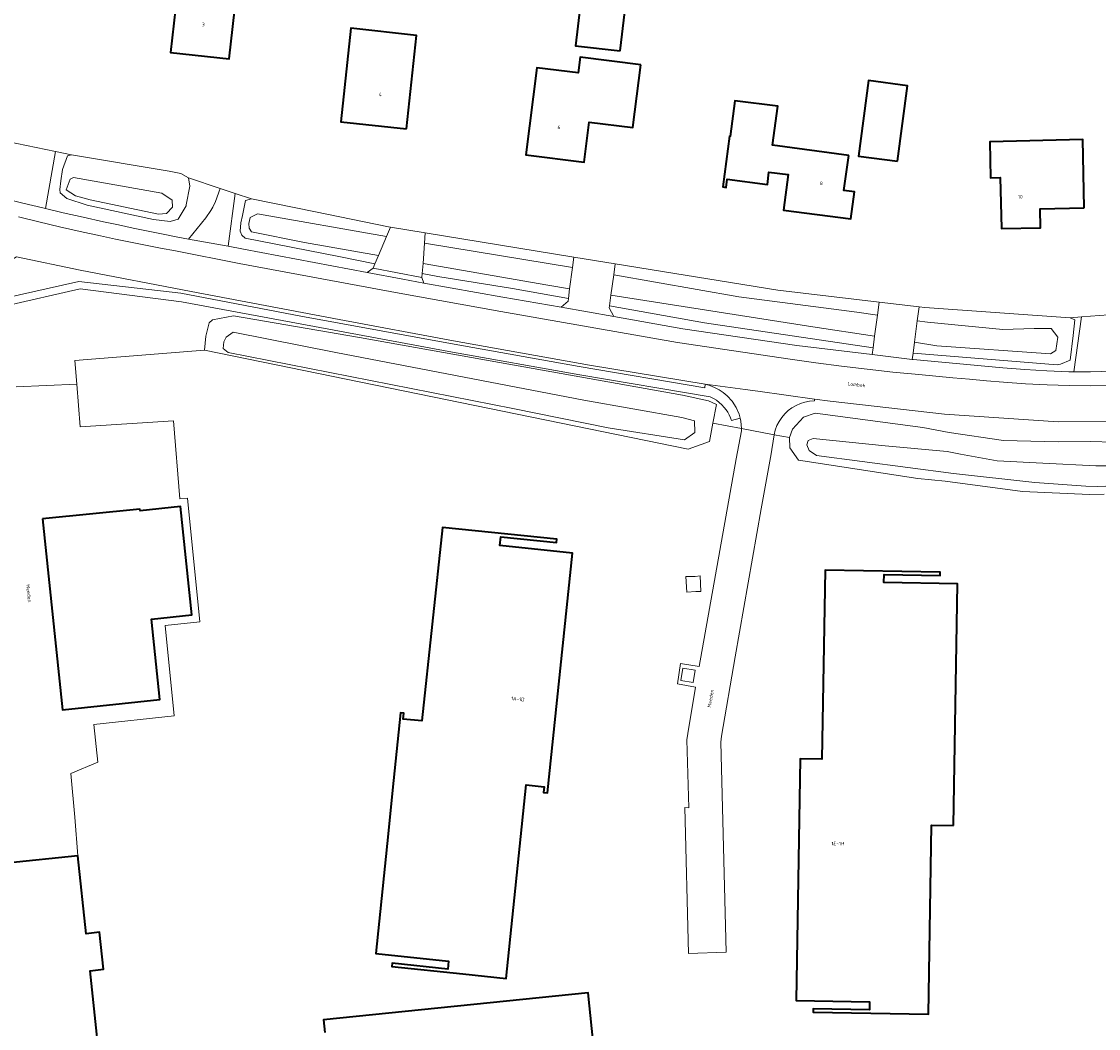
# Model space of a CAD drawing. Header units: metres. Extents: x 229229 to 231729, y 593167 to 595667.
# Tile 211 of 256: x 230958 to 231096, y 594382 to 594510. Entities that reach past the tile are written whole.
import ezdxf
from ezdxf.enums import TextEntityAlignment as Align

# ---------------------------------------------------------------- set-up
doc = ezdxf.new("R2010")
doc.units = ezdxf.units.M
for name, color, linetype, lineweight in [('B-WE-GR-GROENVOORZIENING-GV', 80, 'Continuous', 18), ('B-WE-OG-BEBOUWING-GV', 7, 'Continuous', 35), ('B-WE-OG-BEBOUWING-T18', 10, 'Continuous', 18), ('B-WE-OG-BEBOUWING_LAGE TRAFO-GV', 7, 'Continuous', 18), ('B-WE-OG-TERREIN_ERF-GV', 7, 'Continuous', 18), ('B-WE-OG-TOPOGRAFIE-T18', 10, 'Continuous', 18), ('B-WE-OG-WATER-GV', 130, 'Continuous', 18), ('B-WE-OG-WATER_SLOOT-GV', 120, 'Continuous', 18), ('B-WE-VH-VERHARDING_BETONSTRAATSTEEN-GV', 252, 'Continuous', 18), ('B-WE-VH-VERHARDING_GESLOTEN-GV', 252, 'Continuous', 18), ('B-WE-VH-VERHARDING_OPEN-GV', 252, 'Continuous', 18)]:
    doc.layers.add(name, color=color, linetype=linetype, lineweight=lineweight)
doc.styles.add('NLCS-ISO-M250-T18', font='NLCS-ISO.ttf', dxfattribs={"height": 0.45})

msp = doc.modelspace()

# ---------------------------------------------------------------- linework, layer by layer
at = {"layer": 'B-WE-GR-GROENVOORZIENING-GV'}
for points in [[(230982.854, 594486.549), (230983.177, 594487.248), (230983.768, 594488.938), (230979.77, 594490.292), (230979.913, 594489.231), (230979.475, 594486.842), (230979.452, 594486.718), (230978.442, 594485.023), (230977.41, 594484.718), (230975.288, 594484.964), (230966.844, 594486.813), (230964.262, 594487.653), (230963.418, 594488.351), (230963.344, 594488.787), (230963.504, 594489.912), (230963.705, 594491.326), (230964.347, 594493.088), (230964.83, 594493.226), (230962.822, 594493.639), (230961.517, 594486.362), (230963.773, 594485.835), (230966.349, 594485.25), (230968.928, 594484.681), (230970.821, 594484.274), (230972.716, 594483.876), (230974.613, 594483.486), (230976.512, 594483.104), (230978.412, 594482.731), (230979.766, 594482.481), (230981.948, 594485.175), (230982.604, 594486.11)], [(230986.968, 594482.572), (230986.542, 594482.971), (230986.353, 594483.482), (230986.421, 594484.531), (230986.62, 594485.468), (230987.033, 594487.407), (230987.766, 594487.583), (230985.693, 594488.285), (230984.789, 594481.552), (230986.759, 594481.188), (231002.508, 594478.218), (231003.269, 594478.784), (231003.496, 594479.313), (230998.892, 594480.243)], [(230965.946, 594478.521), (230957.825, 594480.213), (230957.301, 594479.877), (230956.971, 594479.604), (230956.676, 594479.293), (230956.422, 594478.949), (230956.211, 594478.576), (230956.032, 594478.139), (230955.913, 594477.683), (230955.856, 594477.214), (230955.862, 594476.742), (230955.931, 594476.275), (230956.141, 594474.884), (230965.776, 594477.062), (230978.773, 594475.568), (230994.047, 594472.667), (231013.602, 594469.067), (231029.537, 594466.224), (231045.541, 594463.523), (231045.587, 594463.985), (231030.854, 594466.421), (231013.526, 594469.518), (230998.94, 594472.213), (230980.107, 594475.808)], [(231021.059, 594476.165), (231011.525, 594477.691), (231009.541, 594478.092), (231009.502, 594477.566), (231009.761, 594476.878), (231019.813, 594475.085), (231027.239, 594473.779), (231028.116, 594474.578), (231028.159, 594474.902)], [(231045.518, 594471.814), (231033.389, 594473.972), (231033.355, 594473.734), (231033.965, 594472.595), (231042.728, 594471.054), (231057.293, 594468.935), (231066.882, 594467.765), (231066.996, 594468.623)], [(231093.534, 594472.559), (231092.084, 594472.449), (231092.692, 594472.167), (231092.466, 594470.2), (231092.104, 594467.041), (231090.888, 594466.536), (231090.445, 594466.445), (231072.08, 594467.938), (231071.976, 594467.143), (231072.117, 594467.126), (231083.536, 594466.089), (231086.324, 594465.84), (231089.117, 594465.67), (231091.914, 594465.577), (231092.572, 594465.573)]]:
    msp.add_lwpolyline(points, close=True, dxfattribs=at)
for points in [[(230957.791, 594463.639), (230965.528, 594463.982), (230965.287, 594467.013), (230981.81, 594468.327), (230981.965, 594470.096), (230982.403, 594471.795), (230982.805, 594472.205), (230985.483, 594472.694), (231001.543, 594469.917), (231042.721, 594462.569), (231046.017, 594461.864), (231047.023, 594461.393), (231046.577, 594459.033), (231050.232, 594458.341), (231050.235, 594458.34), (231050.143, 594459.272), (231050.04, 594459.664), (231048.947, 594459.356), (231048.813, 594459.718), (231048.652, 594460.069), (231048.464, 594460.407), (231048.251, 594460.73), (231048.014, 594461.035), (231047.71, 594461.367), (231047.376, 594461.67), (231047.018, 594461.942), (231046.636, 594462.181), (231046.235, 594462.386), (231029.605, 594465.193), (231012.92, 594468.162), (230993.983, 594471.679), (230978.865, 594474.463), (230965.961, 594476.124), (230956.287, 594473.92)], [(231102.116, 594459.228), (231090.583, 594459.207), (231076.071, 594460.175), (231061.527, 594461.819), (231059.538, 594462.091), (231059.506, 594461.857), (231058.903, 594461.818), (231058.309, 594461.71), (231057.731, 594461.534), (231057.177, 594461.293), (231056.654, 594460.99), (231056.17, 594460.629), (231055.73, 594460.214), (231055.342, 594459.752), (231055.009, 594459.247), (231054.736, 594458.708), (231054.527, 594458.141), (231054.385, 594457.554), (231056.331, 594457.186), (231056.733, 594458.25), (231058.112, 594459.792), (231059.603, 594460.311), (231073.317, 594458.489), (231076.705, 594457.849), (231083.608, 594456.808), (231090.587, 594456.629), (231094.632, 594456.681), (231094.634, 594456.682), (231097.674, 594456.598)]]:
    msp.add_lwpolyline(points, dxfattribs=at)
at = {"layer": 'B-WE-OG-BEBOUWING-GV'}
for points in [[(230986.11, 594515.96), (230983.596, 594516.236), (230983.87, 594518.72), (230982.689, 594520.946), (230980.489, 594521.617), (230978.132, 594521.492), (230976.687, 594519.551), (230976.275, 594515.901), (230978.531, 594515.646), (230977.47, 594506.24), (230984.95, 594505.43)], [(231034.777, 594506.453), (231035.355, 594511.429), (231029.648, 594512.092), (231029.071, 594507.115)], [(231007.52, 594496.51), (231008.82, 594508.42), (231000.42, 594509.35), (230999.15, 594497.42)], [(231037.38, 594504.67), (231029.65, 594505.63), (231029.4, 594503.64), (231024.13, 594504.31), (231022.75, 594493.21), (231030.19, 594492.29), (231030.81, 594497.37), (231036.39, 594496.68)], [(231070.099, 594492.381), (231071.367, 594502.004), (231066.404, 594502.658), (231065.136, 594493.035)], [(231063.888, 594493.135), (231054.191, 594494.424), (231054.842, 594499.387), (231049.388, 594500.103), (231048.791, 594495.551), (231048.682, 594495.566), (231047.837, 594489.121), (231048.273, 594489.063), (231048.408, 594490.094), (231053.515, 594489.425), (231053.723, 594491.011), (231056.175, 594490.698), (231055.58, 594486.178), (231064.164, 594485.052), (231064.614, 594488.481), (231063.278, 594488.662)], [(231093.9, 594486.45), (231093.7, 594495.16), (231081.86, 594494.87), (231081.95, 594490.27), (231083.2, 594490.3), (231083.34, 594483.81), (231088.34, 594483.92), (231088.28, 594486.32)], [(230961.16, 594446.82), (230963.7, 594422.51), (230976.1, 594423.81), (230975.026, 594434.067), (230980.195, 594434.608), (230978.751, 594448.403), (230973.582, 594447.861), (230973.56, 594448.07)], [(231005.192, 594406.687), (231003.619, 594391.443), (231012.904, 594390.478), (231012.801, 594389.481), (231005.71, 594390.214), (231005.659, 594389.791), (231014.724, 594388.854), (231020.232, 594388.258), (231022.791, 594412.935), (231025.068, 594412.706), (231024.991, 594411.962), (231025.5, 594411.915), (231028.672, 594442.464), (231019.443, 594443.421), (231019.559, 594444.548), (231026.65, 594443.815), (231026.701, 594444.238), (231012.126, 594445.748), (231009.483, 594421.079), (231007.114, 594421.313), (231007.192, 594422.064), (231006.78, 594422.105), (231005.759, 594412.271)], [(231077.222, 594407.749), (231077.731, 594438.57), (231068.375, 594438.729), (231068.392, 594439.734), (231075.54, 594439.612), (231075.536, 594440.035), (231060.867, 594440.293), (231060.469, 594416.205), (231057.679, 594416.251), (231057.17, 594385.454), (231066.529, 594385.299), (231066.513, 594384.289), (231059.373, 594384.407), (231059.366, 594383.987), (231074.045, 594383.744), (231074.442, 594407.795)]]:
    msp.add_lwpolyline(points, close=True, dxfattribs=at)
for points in [[(230968.96, 594372.69), (230967.202, 594389.262), (230968.902, 594389.442), (230968.402, 594394.154), (230966.702, 594393.974), (230965.65, 594403.89), (230956.61, 594402.96)], [(231033.21, 594362.09), (231030.67, 594386.45), (230996.952, 594382.991), (230997.115, 594381.403)]]:
    msp.add_lwpolyline(points, dxfattribs=at)
at = {"layer": 'B-WE-OG-BEBOUWING_LAGE TRAFO-GV'}
msp.add_lwpolyline([(231045.058, 594437.563), (231044.953, 594439.558), (231044.31, 594439.486), (231043.131, 594439.487), (231043.237, 594437.484), (231044.382, 594437.582)], close=True, dxfattribs=at)
at = {"layer": 'B-WE-OG-TERREIN_ERF-GV'}
for points in [[(230986.11, 594515.96), (230984.95, 594505.43), (230977.47, 594506.24), (230978.531, 594515.646), (230976.275, 594515.901), (230976.687, 594519.551), (230978.132, 594521.492), (230980.489, 594521.617), (230982.689, 594520.946), (230983.87, 594518.72), (230983.596, 594516.236)], [(231035.355, 594511.429), (231034.777, 594506.453), (231029.071, 594507.115), (231029.648, 594512.092)], [(231008.82, 594508.42), (231007.52, 594496.51), (230999.15, 594497.42), (231000.42, 594509.35)], [(231037.38, 594504.67), (231036.39, 594496.68), (231030.81, 594497.37), (231030.19, 594492.29), (231022.75, 594493.21), (231024.13, 594504.31), (231029.4, 594503.64), (231029.65, 594505.63)], [(231066.404, 594502.658), (231071.367, 594502.004), (231070.099, 594492.381), (231065.136, 594493.035)], [(231054.842, 594499.387), (231054.191, 594494.424), (231063.888, 594493.135), (231063.278, 594488.662), (231064.614, 594488.481), (231064.164, 594485.052), (231055.58, 594486.178), (231056.175, 594490.698), (231053.723, 594491.011), (231053.515, 594489.425), (231048.408, 594490.094), (231048.273, 594489.063), (231047.837, 594489.121), (231048.682, 594495.566), (231048.791, 594495.551), (231049.388, 594500.103)], [(231093.7, 594495.16), (231093.9, 594486.45), (231088.28, 594486.32), (231088.34, 594483.92), (231083.34, 594483.81), (231083.2, 594490.3), (231081.95, 594490.27), (231081.86, 594494.87)], [(231005.659, 594389.791), (231005.71, 594390.214), (231012.801, 594389.481), (231012.904, 594390.478), (231003.619, 594391.443), (231005.192, 594406.687), (231005.759, 594412.271), (231006.78, 594422.105), (231007.192, 594422.064), (231007.114, 594421.313), (231009.483, 594421.079), (231012.126, 594445.748), (231026.701, 594444.238), (231026.65, 594443.815), (231019.559, 594444.548), (231019.443, 594443.421), (231028.672, 594442.464), (231025.5, 594411.915), (231024.991, 594411.962), (231025.068, 594412.706), (231022.791, 594412.935), (231020.232, 594388.258), (231014.724, 594388.854)], [(231044.382, 594437.582), (231043.237, 594437.484), (231043.131, 594439.487), (231044.31, 594439.486), (231044.953, 594439.558), (231045.058, 594437.563)], [(231059.366, 594383.987), (231059.373, 594384.407), (231066.513, 594384.289), (231066.529, 594385.299), (231057.17, 594385.454), (231057.679, 594416.251), (231060.469, 594416.205), (231060.867, 594440.293), (231075.536, 594440.035), (231075.54, 594439.612), (231068.392, 594439.734), (231068.375, 594438.729), (231077.731, 594438.57), (231077.222, 594407.749), (231074.442, 594407.795), (231074.045, 594383.744)], [(231044.062, 594425.978), (231044.33, 594427.555), (231042.741, 594427.815), (231042.489, 594426.241)]]:
    msp.add_lwpolyline(points, close=True, dxfattribs=at)
for points in [[(230954.142, 594495.422), (230962.822, 594493.639), (230964.83, 594493.226), (230977.308, 594491.112), (230978.768, 594490.838), (230979.77, 594490.292), (230983.768, 594488.938), (230985.693, 594488.285), (230987.766, 594487.583), (230995.939, 594485.953), (231005.228, 594484.04), (231005.504, 594483.995), (231009.927, 594483.274), (231028.855, 594480.19), (231034.143, 594479.328), (231054.857, 594475.952), (231067.765, 594474.43), (231072.848, 594473.83), (231073.586, 594473.743), (231092.084, 594472.449), (231093.534, 594472.559), (231098.131, 594472.908)], [(231096.428, 594449.993), (231094.585, 594449.925), (231086.043, 594450.322), (231076.17, 594451.626), (231072.702, 594451.98), (231057.488, 594454.309), (231056.402, 594455.898), (231056.331, 594457.186), (231054.385, 594457.554), (231053.952, 594454.85), (231053.922, 594454.665), (231052.749, 594448.117), (231049.418, 594429.249), (231047.667, 594419.163), (231047.588, 594418.388), (231048.254, 594391.616), (231043.455, 594391.449), (231042.982, 594410.041), (231043.507, 594410.009), (231043.253, 594418.676), (231043.366, 594419.497), (231044.366, 594425.384), (231042.053, 594425.798), (231042.444, 594428.393), (231044.808, 594428.025), (231049.54, 594454.473), (231050.234, 594458.061), (231050.236, 594458.117), (231050.236, 594458.173), (231050.237, 594458.229), (231050.236, 594458.284), (231050.235, 594458.34), (231050.232, 594458.341), (231046.577, 594459.033), (231046.13, 594456.672), (231043.406, 594455.728), (230981.81, 594468.327), (230965.287, 594467.013), (230965.528, 594463.982), (230965.961, 594458.538), (230977.827, 594459.327), (230978.67, 594449.363), (230979.643, 594449.446), (230981.184, 594433.72), (230976.787, 594433.247), (230977.937, 594421.747), (230967.706, 594420.624), (230968.211, 594415.825), (230964.761, 594414.403), (230965.248, 594408.813), (230965.65, 594403.89), (230966.702, 594393.974), (230968.402, 594394.154), (230968.902, 594389.442), (230967.202, 594389.262), (230968.96, 594372.69)], [(230997.115, 594381.403), (230996.952, 594382.991), (231030.67, 594386.45), (231033.21, 594362.09)]]:
    msp.add_lwpolyline(points, dxfattribs=at)
at = {"layer": 'B-WE-OG-WATER-GV'}
for points in [[(230964.69, 594490.106), (230964.158, 594488.761), (230965.363, 594488.004), (230967.211, 594487.472), (230975.951, 594485.65), (230976.931, 594485.735), (230977.716, 594486.519), (230977.688, 594487.444), (230976.343, 594488.341), (230965.083, 594490.33)], [(230987.614, 594485.219), (230987.444, 594484.47), (230987.492, 594483.861), (230987.764, 594483.413), (230994.54, 594482.025), (231003.951, 594480.374), (231005.001, 594482.821), (230988.546, 594485.71)], [(231028.323, 594476.149), (231028.68, 594478.865), (231009.829, 594481.962), (231009.636, 594479.376), (231025.551, 594476.584)], [(231067.548, 594472.794), (231064.902, 594473.175), (231049.876, 594475.106), (231033.945, 594477.921), (231033.579, 594475.325), (231059.298, 594471.291), (231067.19, 594470.093)], [(231072.26, 594469.324), (231075.132, 594468.888), (231089.592, 594467.858), (231090.279, 594468.299), (231090.524, 594469.967), (231089.69, 594471.095), (231087.534, 594471.095), (231083.531, 594470.935), (231073.911, 594471.879), (231072.618, 594472.065)], [(230984.533, 594469.961), (230984.275, 594469.391), (230984.19, 594468.55), (230984.807, 594468.018), (231021.087, 594460.909), (231033.215, 594458.414), (231042.963, 594456.901), (231044.28, 594457.826), (231044.224, 594459.311), (231042.599, 594459.732), (231030.119, 594461.962), (230998.51, 594468.028), (230985.429, 594470.606)]]:
    msp.add_lwpolyline(points, close=True, dxfattribs=at)
msp.add_lwpolyline([(231100.885, 594453.594), (231095.362, 594453.594), (231088.613, 594453.924), (231082.787, 594454.209), (231078.126, 594455.079), (231076.445, 594455.416), (231068.532, 594456.151), (231059.372, 594457.048), (231058.7, 594456.824), (231058.546, 594456.256), (231058.854, 594455.528), (231059.778, 594454.883), (231077.229, 594452.613), (231087.59, 594451.469), (231094.122, 594451.005), (231095.617, 594450.968), (231116.07, 594451.807)], dxfattribs=at)
at = {"layer": 'B-WE-OG-WATER_SLOOT-GV'}
for points in [[(230963.504, 594489.912), (230963.344, 594488.787), (230963.418, 594488.351), (230964.262, 594487.653), (230966.844, 594486.813), (230975.288, 594484.964), (230977.41, 594484.718), (230978.442, 594485.023), (230979.452, 594486.718), (230979.475, 594486.842), (230979.913, 594489.231), (230979.77, 594490.292), (230978.768, 594490.838), (230977.308, 594491.112), (230964.83, 594493.226), (230964.347, 594493.088), (230963.705, 594491.326)], [(230964.69, 594490.106), (230965.083, 594490.33), (230976.343, 594488.341), (230977.688, 594487.444), (230977.716, 594486.519), (230976.931, 594485.735), (230975.951, 594485.65), (230967.211, 594487.472), (230965.363, 594488.004), (230964.158, 594488.761)], [(230986.62, 594485.468), (230986.421, 594484.531), (230986.353, 594483.482), (230986.542, 594482.971), (230986.968, 594482.572), (230998.892, 594480.243), (231003.496, 594479.313), (231003.951, 594480.374), (230994.54, 594482.025), (230987.764, 594483.413), (230987.492, 594483.861), (230987.444, 594484.47), (230987.614, 594485.219), (230988.546, 594485.71), (231005.001, 594482.821), (231005.504, 594483.995), (231005.228, 594484.04), (230995.939, 594485.953), (230987.766, 594487.583), (230987.033, 594487.407)], [(231028.855, 594480.19), (231009.927, 594483.274), (231009.829, 594481.962), (231028.68, 594478.865)], [(231028.159, 594474.902), (231028.323, 594476.149), (231025.551, 594476.584), (231009.636, 594479.376), (231009.541, 594478.092), (231011.525, 594477.691), (231021.059, 594476.165)], [(231033.945, 594477.921), (231049.876, 594475.106), (231064.902, 594473.175), (231067.548, 594472.794), (231067.765, 594474.43), (231054.857, 594475.952), (231034.143, 594479.328)], [(231033.389, 594473.972), (231045.518, 594471.814), (231066.996, 594468.623), (231067.19, 594470.093), (231059.298, 594471.291), (231033.579, 594475.325)], [(231092.466, 594470.2), (231092.692, 594472.167), (231092.084, 594472.449), (231073.586, 594473.743), (231072.848, 594473.83), (231072.618, 594472.065), (231073.911, 594471.879), (231083.531, 594470.935), (231087.534, 594471.095), (231089.69, 594471.095), (231090.524, 594469.967), (231090.279, 594468.299), (231089.592, 594467.858), (231075.132, 594468.888), (231072.26, 594469.324), (231072.08, 594467.938), (231090.445, 594466.445), (231090.888, 594466.536), (231092.104, 594467.041)], [(231043.406, 594455.728), (231046.13, 594456.672), (231046.577, 594459.033), (231047.023, 594461.393), (231046.017, 594461.864), (231042.721, 594462.569), (231001.543, 594469.917), (230985.483, 594472.694), (230982.805, 594472.205), (230982.403, 594471.795), (230981.965, 594470.096), (230981.81, 594468.327)], [(230984.533, 594469.961), (230985.429, 594470.606), (230998.51, 594468.028), (231030.119, 594461.962), (231042.599, 594459.732), (231044.224, 594459.311), (231044.28, 594457.826), (231042.963, 594456.901), (231033.215, 594458.414), (231021.087, 594460.909), (230984.807, 594468.018), (230984.19, 594468.55), (230984.275, 594469.391)]]:
    msp.add_lwpolyline(points, close=True, dxfattribs=at)
for points in [[(231097.674, 594456.598), (231094.634, 594456.682), (231094.632, 594456.681), (231090.587, 594456.629), (231083.608, 594456.808), (231076.705, 594457.849), (231073.317, 594458.489), (231059.603, 594460.311), (231058.112, 594459.792), (231056.733, 594458.25), (231056.331, 594457.186), (231056.402, 594455.898), (231057.488, 594454.309), (231072.702, 594451.98), (231076.17, 594451.626), (231086.043, 594450.322), (231094.585, 594449.925), (231096.428, 594449.993)], [(231116.07, 594451.807), (231095.617, 594450.968), (231094.122, 594451.005), (231087.59, 594451.469), (231077.229, 594452.613), (231059.778, 594454.883), (231058.854, 594455.528), (231058.546, 594456.256), (231058.7, 594456.824), (231059.372, 594457.048), (231068.532, 594456.151), (231076.445, 594455.416), (231078.126, 594455.079), (231082.787, 594454.209), (231088.613, 594453.924), (231095.362, 594453.594), (231100.885, 594453.594)]]:
    msp.add_lwpolyline(points, dxfattribs=at)
at = {"layer": 'B-WE-VH-VERHARDING_BETONSTRAATSTEEN-GV'}
for points in [[(231003.269, 594478.784), (231002.508, 594478.218), (231007.068, 594477.358), (231009.761, 594476.878), (231009.502, 594477.566)], [(231049.418, 594429.249), (231052.749, 594448.117), (231053.922, 594454.665), (231053.952, 594454.85), (231054.385, 594457.554), (231050.235, 594458.34), (231050.236, 594458.284), (231050.237, 594458.229), (231050.236, 594458.173), (231050.236, 594458.117), (231050.234, 594458.061), (231049.54, 594454.473), (231044.808, 594428.025), (231042.444, 594428.393), (231042.053, 594425.798), (231044.366, 594425.384), (231043.366, 594419.497), (231043.253, 594418.676), (231043.507, 594410.009), (231042.982, 594410.041), (231043.455, 594391.449), (231048.254, 594391.616), (231047.588, 594418.388), (231047.667, 594419.163)], [(231044.062, 594425.978), (231042.489, 594426.241), (231042.741, 594427.815), (231044.33, 594427.555)]]:
    msp.add_lwpolyline(points, close=True, dxfattribs=at)
at = {"layer": 'B-WE-VH-VERHARDING_GESLOTEN-GV'}
for points in [[(230962.822, 594493.639), (230954.142, 594495.422), (230956.163, 594494.687), (230956.962, 594494.128), (230957.26, 594493.653), (230957.175, 594492.816), (230956.843, 594491.593), (230956.667, 594491.227), (230956.184, 594490.218), (230955.238, 594488.963), (230954.883, 594488.919), (230954.727, 594487.986), (230956.068, 594487.686), (230958.633, 594487.053), (230961.201, 594486.436), (230961.517, 594486.362)], [(230985.693, 594488.285), (230983.768, 594488.938), (230983.177, 594487.248), (230982.854, 594486.549), (230982.604, 594486.11), (230981.948, 594485.175), (230979.766, 594482.481), (230984.789, 594481.552)], [(231009.927, 594483.274), (231005.504, 594483.995), (231005.001, 594482.821), (231003.951, 594480.374), (231003.496, 594479.313), (231003.269, 594478.784), (231009.502, 594477.566), (231009.541, 594478.092), (231009.636, 594479.376), (231009.829, 594481.962)], [(231056.654, 594460.99), (231057.177, 594461.293), (231057.731, 594461.534), (231058.309, 594461.71), (231058.903, 594461.818), (231059.506, 594461.857), (231059.538, 594462.091), (231052.303, 594463.079), (231050.695, 594463.299), (231045.587, 594463.985), (231046.205, 594463.817), (231046.801, 594463.582), (231047.368, 594463.284), (231047.899, 594462.926), (231048.388, 594462.512), (231049.016, 594461.818), (231049.526, 594461.033), (231049.905, 594460.177), (231050.04, 594459.664), (231050.143, 594459.272), (231050.235, 594458.34), (231054.385, 594457.554), (231054.527, 594458.141), (231054.736, 594458.708), (231055.009, 594459.247), (231055.342, 594459.752), (231055.73, 594460.214), (231056.17, 594460.629)]]:
    msp.add_lwpolyline(points, close=True, dxfattribs=at)
for points in [[(231097.529, 594463.831), (231094.746, 594463.789), (231091.962, 594463.81), (231089.179, 594463.894), (231086.399, 594464.04), (231083.622, 594464.248), (231081.459, 594464.436), (231079.296, 594464.626), (231077.133, 594464.818), (231074.971, 594465.013), (231072.808, 594465.21), (231069.524, 594465.53), (231066.244, 594465.888), (231062.969, 594466.284), (231059.698, 594466.718), (231056.433, 594467.19), (231042.071, 594469.284), (231019.55, 594473.253), (231006.597, 594475.604), (230986.217, 594479.361), (230978.088, 594480.967), (230976.178, 594481.325), (230974.27, 594481.694), (230972.365, 594482.074), (230970.461, 594482.465), (230968.56, 594482.867), (230965.931, 594483.441), (230963.306, 594484.037), (230960.687, 594484.653), (230958.072, 594485.29)], [(230957.825, 594480.213), (230965.946, 594478.521), (230980.107, 594475.808), (230998.94, 594472.213), (231013.526, 594469.518), (231030.854, 594466.421), (231045.587, 594463.985), (231050.695, 594463.299), (231052.303, 594463.079), (231059.538, 594462.091), (231061.527, 594461.819), (231076.071, 594460.175), (231090.583, 594459.207), (231102.116, 594459.228)]]:
    msp.add_lwpolyline(points, dxfattribs=at)
at = {"layer": 'B-WE-VH-VERHARDING_OPEN-GV'}
for points in [[(231097.511, 594465.626), (231094.713, 594465.562), (231092.572, 594465.573), (231091.914, 594465.577), (231089.117, 594465.67), (231086.324, 594465.84), (231083.536, 594466.089), (231072.117, 594467.126), (231071.976, 594467.143), (231066.882, 594467.765), (231057.293, 594468.935), (231042.728, 594471.054), (231033.965, 594472.595), (231027.239, 594473.779), (231019.813, 594475.085), (231009.761, 594476.878), (231007.068, 594477.358), (231002.508, 594478.218), (230986.759, 594481.188), (230984.789, 594481.552), (230979.766, 594482.481), (230978.412, 594482.731), (230976.512, 594483.104), (230974.613, 594483.486), (230972.716, 594483.876), (230970.821, 594484.274), (230968.928, 594484.681), (230966.349, 594485.25), (230963.773, 594485.835), (230961.517, 594486.362), (230961.201, 594486.436), (230958.633, 594487.053), (230956.068, 594487.686)], [(230958.072, 594485.29), (230960.687, 594484.653), (230963.306, 594484.037), (230965.931, 594483.441), (230968.56, 594482.867), (230970.461, 594482.465), (230972.365, 594482.074), (230974.27, 594481.694), (230976.178, 594481.325), (230978.088, 594480.967), (230986.217, 594479.361), (231006.597, 594475.604), (231019.55, 594473.253), (231042.071, 594469.284), (231056.433, 594467.19), (231059.698, 594466.718), (231062.969, 594466.284), (231066.244, 594465.888), (231069.524, 594465.53), (231072.808, 594465.21), (231074.971, 594465.013), (231077.133, 594464.818), (231079.296, 594464.626), (231081.459, 594464.436), (231083.622, 594464.248), (231086.399, 594464.04), (231089.179, 594463.894), (231091.962, 594463.81), (231094.746, 594463.789), (231097.529, 594463.831)], [(230956.287, 594473.92), (230965.961, 594476.124), (230978.865, 594474.463), (230993.983, 594471.679), (231012.92, 594468.162), (231029.605, 594465.193), (231046.235, 594462.386), (231046.636, 594462.181), (231047.018, 594461.942), (231047.376, 594461.67), (231047.71, 594461.367), (231048.014, 594461.035), (231048.251, 594460.73), (231048.464, 594460.407), (231048.652, 594460.069), (231048.813, 594459.718), (231048.947, 594459.356), (231050.04, 594459.664), (231049.905, 594460.177), (231049.526, 594461.033), (231049.016, 594461.818), (231048.388, 594462.512), (231047.899, 594462.926), (231047.368, 594463.284), (231046.801, 594463.582), (231046.205, 594463.817), (231045.587, 594463.985), (231045.541, 594463.523), (231029.537, 594466.224), (231013.602, 594469.067), (230994.047, 594472.667), (230978.773, 594475.568), (230965.776, 594477.062), (230956.141, 594474.884)], [(230956.61, 594402.96), (230965.65, 594403.89), (230965.248, 594408.813), (230964.761, 594414.403), (230968.211, 594415.825), (230967.706, 594420.624), (230977.937, 594421.747), (230976.787, 594433.247), (230981.184, 594433.72), (230979.643, 594449.446), (230978.67, 594449.363), (230977.827, 594459.327), (230965.961, 594458.538), (230965.528, 594463.982), (230957.791, 594463.639)]]:
    msp.add_lwpolyline(points, dxfattribs=at)
for points in [[(231033.945, 594477.921), (231034.143, 594479.328), (231028.855, 594480.19), (231028.68, 594478.865), (231028.323, 594476.149), (231028.159, 594474.902), (231028.116, 594474.578), (231027.239, 594473.779), (231033.965, 594472.595), (231033.355, 594473.734), (231033.389, 594473.972), (231033.579, 594475.325)], [(231072.618, 594472.065), (231072.848, 594473.83), (231067.765, 594474.43), (231067.548, 594472.794), (231067.19, 594470.093), (231066.996, 594468.623), (231066.882, 594467.765), (231071.976, 594467.143), (231072.08, 594467.938), (231072.26, 594469.324)], [(231098.131, 594472.908), (231093.534, 594472.559), (231092.572, 594465.573), (231094.713, 594465.562), (231097.511, 594465.626), (231098.674, 594465.675), (231098.59, 594466.227)], [(230961.16, 594446.82), (230973.56, 594448.07), (230973.582, 594447.861), (230978.751, 594448.403), (230980.195, 594434.608), (230975.026, 594434.067), (230976.1, 594423.81), (230963.7, 594422.51)]]:
    msp.add_lwpolyline(points, close=True, dxfattribs=at)

# ---------------------------------------------------------------- texts
at = {"layer": 'B-WE-OG-BEBOUWING-T18', "style": 'NLCS-ISO-M250-T18'}
for s, rotation, p in [('3', 353.8, (230981.641, 594509.812)), ('4', 353.7, (231004.193, 594500.896)), ('6', 352.1, (231026.961, 594496.72)), ('8', 352.5, (231060.392, 594489.581)), ('10', 1.3, (231085.752, 594487.864)), ('1A-1D', 354.1, (231021.716, 594423.883)), ('1E-1H', 359.1, (231062.501, 594405.455))]:
    msp.add_text(s, height=0.45, rotation=rotation, dxfattribs=at).set_placement(p, align=Align.MIDDLE)
at = {"layer": 'B-WE-OG-TOPOGRAFIE-T18', "style": 'NLCS-ISO-M250-T18'}
for s, rotation, p in [('Lombok', 353.5, (231064.878, 594463.941)), ('Meeden', 276, (230959.407, 594437.335)), ('Meeden', 79.9, (231046.28, 594423.944))]:
    msp.add_text(s, height=0.45, rotation=rotation, dxfattribs=at).set_placement(p, align=Align.MIDDLE)

doc.saveas('drawing.dxf')
